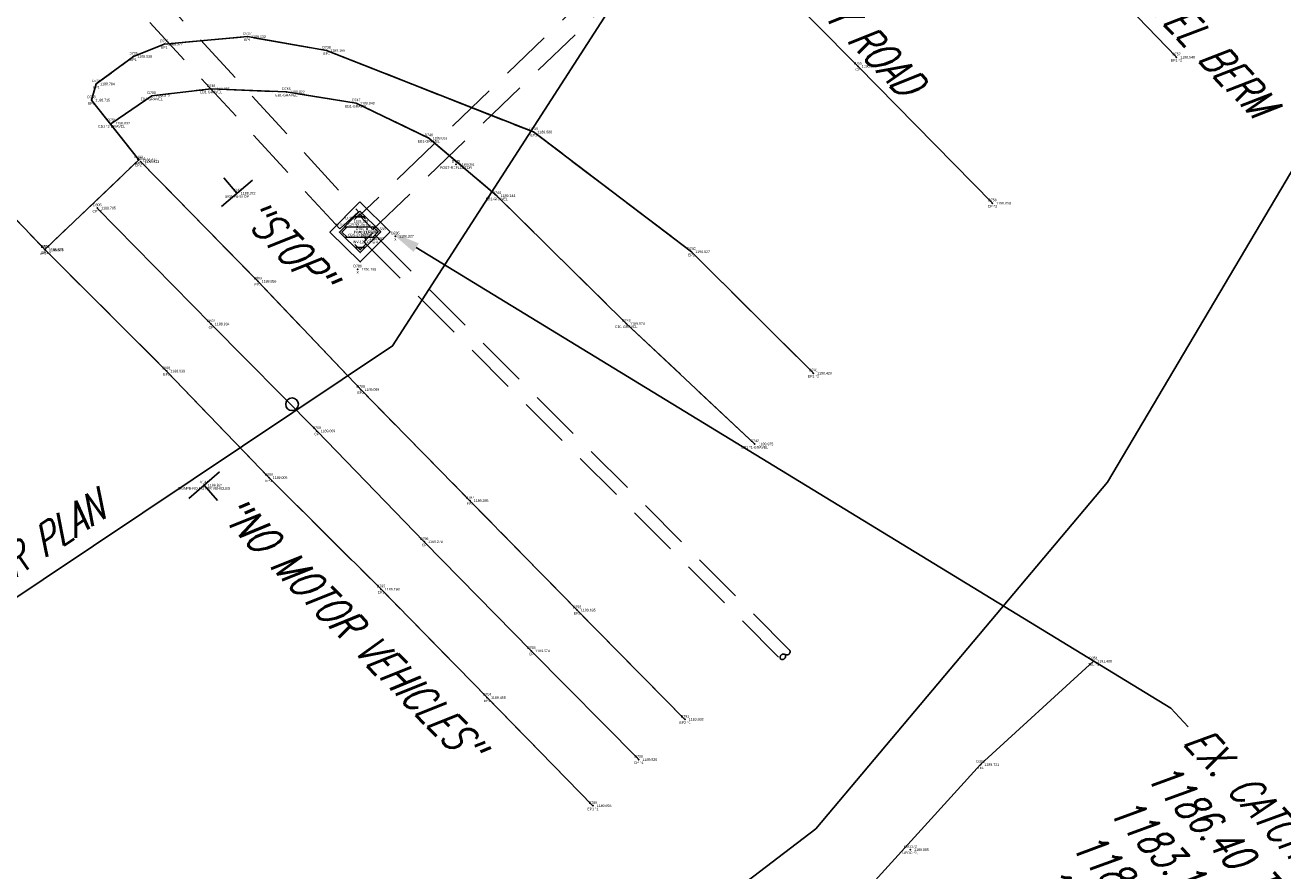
# Model space of a CAD drawing. Extents: x 0 to 213038, y 0 to 462006.
# Tile 57 of 107: x 167844 to 167943, y 435538 to 435604. Entities that reach past the tile are written whole.
import ezdxf
from ezdxf import colors
from ezdxf.entities.mleader import LeaderData, LeaderLine
from ezdxf.enums import TextEntityAlignment as Align
from ezdxf.math import Vec2, Vec3

# ---------------------------------------------------------------- set-up
doc = ezdxf.new("R2010")
doc.units = 0
doc.header["$LTSCALE"] = 20
doc.header["$MEASUREMENT"] = 0
for name, pattern in [('DR_X_STM (no text)', [0.3, 0.2, -0.1]), ('PV_X_EP', [0.27, 0.22, -0.05]), ('PV_X_Shoulder', [0.4, 0.3, -0.1])]:
    doc.linetypes.add(name, pattern=pattern)
doc.layers.get('0').update_dxf_attribs({"linetype": 'CONTINUOUS'})
for name, color, linetype in [('DT_X_BREAK_LINE', 4, 'CONTINUOUS'), ('DV_X_TEXT', 2, 'CONTINUOUS'), ('L125', 124, 'CONTINUOUS'), ('L134', 124, 'DR_X_STM (no text)'), ('L136', 2, 'CONTINUOUS'), ('PNTDESC', 3, 'CONTINUOUS'), ('PNTELEV', 5, 'CONTINUOUS'), ('PNTNO', 7, 'CONTINUOUS'), ('PNTS', 3, 'CONTINUOUS'), ('PNTS_DTU-4-30-2025', 1, 'CONTINUOUS'), ('PV_X_EOP', 240, 'PV_X_EP'), ('PV_X_SHOULDER', 33, 'PV_X_Shoulder'), ('PV_X_TEXT', 2, 'CONTINUOUS'), ('RD_X_BLOCKS', 1, 'CONTINUOUS'), ('SN_X_BLOCKS', 94, 'CONTINUOUS'), ('SN_X_TEXT', 2, 'CONTINUOUS'), ('SV_X_CENTER_PAVT', 2, 'CONTINUOUS'), ('UT_X_PLANS', 32, 'CONTINUOUS'), ('UT_X_TELE', 32, 'UT_X_TELEPHONE'), ('UT_X_WATER', 150, 'UT_X_WATER')]:
    doc.layers.add(name, color=color, linetype=linetype)
doc.styles.add('LINETYPE', font='romans.shx', dxfattribs={"width": 0.9})
doc.styles.add('PTXT', font='TXT')
doc.styles.add('romans', font='romans.shx', dxfattribs={"width": 0.75, "oblique": 22.5})
doc.linetypes.add('UT_X_FOC', pattern='A,0.4,-0.13,0.4,-0.13,0.4,-0.13,0.4,-0.13,0.4,-0.13,0.4,["FOC",LINETYPE,S=0.1,R=0,X=0.06,Y=-0.05],-0.4', length=3.45)
doc.linetypes.add('UT_X_TELEPHONE', pattern='A,0.3,-0.13,0.3,-0.13,0.3,-0.13,0.3,-0.13,0.3,["T",LINETYPE,S=0.1,R=0,X=0.062,Y=-0.05],-0.2', length=2.22)
doc.linetypes.add('UT_X_WATER', pattern='A,0.25,-0.15,0.25,-0.15,0.25,-0.15,0.25,-0.15,0.25,["W",LINETYPE,S=0.08,R=0,X=0.043,Y=-0.05],-0.2', length=2.05)

# ---------------------------------------------------------------- blocks, each defined once
blk = doc.blocks.new('SRVPNO1')
at = {"layer": 'PNTDESC', "style": 'PTXT'}
blk.add_attdef('DESC2', text='', height=1, dxfattribs=at).set_placement((0, -1.75), align=Align.CENTER)
at = {"layer": 'PNTELEV', "style": 'PTXT'}
blk.add_attdef('ELEV2', (1.5, -0.5), '', height=1, dxfattribs=at)
at = {"layer": 'PNTNO', "style": 'PTXT'}
blk.add_attdef('PT#', text='', height=1, dxfattribs=at).set_placement((0, 0.75), align=Align.CENTER)
blk = doc.blocks.new('CBS22B-X')
at = {"color": 8}
for p, q in [((-1.146, -0.613), (0.613, 1.146)), ((-1.146, 0.518), (-0.518, 1.146)), ((-0.547, -1.146), (1.146, 0.547)), ((0.584, -1.146), (1.146, -0.584))]:
    blk.add_line(p, q, dxfattribs=at)
at = {"color": 124}
blk.add_lwpolyline([(-1.667, 1.667), (1.667, 1.667), (1.667, -1.667), (-1.667, -1.667), (-1.667, 1.667)], close=True, dxfattribs=at)
at = {"color": 124, "flags": 128}
blk.add_lwpolyline([(-1.146, 1.146), (1.146, 1.146), (1.146, -1.146), (-1.146, -1.146), (-1.146, 1.146)], close=True, dxfattribs=at)
at = {"color": 8}
for points in [[(-0.4, 1), (-1, 1), (-1, 0.4)], [(1, 0.4), (1, 1), (0.4, 1)], [(-1, -0.4), (-1, -1), (-0.4, -1)], [(0.4, -1), (1, -1), (1, -0.4)]]:
    blk.add_lwpolyline(points, dxfattribs=at)
blk = doc.blocks.new('SGN1P')
for p, q in [((0, 0.08), (0, -0.08)), ((0, 0), (-0.08, 0))]:
    blk.add_line(p, q)

msp = doc.modelspace()

# ---------------------------------------------------------------- linework, layer by layer
at = {"layer": 'DT_X_BREAK_LINE'}
for points in [[(167775.592, 435535.426, 1187.091), (167786.717, 435544.815, 1187.439), (167798.003, 435554.422, 1187.659), (167809.109, 435564.001, 1187.928), (167819.499, 435573.182, 1188.239), (167830.606, 435583.15, 1188.407), (167838.883, 435590.525, 1188.577), (167840.658, 435591.904, 1188.622), (167845.696, 435586.653, 1188.68), (167853.061, 435593.674, 1188.614), (167849.359, 435598.371, 1188.715), (167849.736, 435599.636, 1188.784), (167852.644, 435601.795, 1188.938), (167855.058, 435602.763, 1188.977), (167861.574, 435603.347, 1189.032), (167867.784, 435602.262, 1189.166), (167884.013, 435595.871, 1189.58), (167896.379, 435586.478, 1190.027), (167905.936, 435576.951, 1190.42)], [(167775.592, 435535.426, 1187.091), (167786.717, 435544.815, 1187.439), (167798.003, 435554.422, 1187.659), (167809.109, 435564.001, 1187.928), (167819.499, 435573.182, 1188.239), (167830.606, 435583.15, 1188.407), (167838.883, 435590.525, 1188.577), (167840.658, 435591.904, 1188.622), (167845.696, 435586.653, 1188.68), (167853.061, 435593.674, 1188.614), (167849.359, 435598.371, 1188.715), (167849.736, 435599.636, 1188.784), (167852.644, 435601.795, 1188.938), (167855.058, 435602.763, 1188.977), (167861.574, 435603.347, 1189.032), (167867.784, 435602.262, 1189.166), (167884.013, 435595.871, 1189.58), (167896.379, 435586.478, 1190.027), (167905.936, 435576.951, 1190.42)], [(167901.346, 435571.398, 1189.975), (167891.276, 435580.851, 1189.674), (167881.121, 435590.872, 1189.144), (167875.792, 435595.388, 1189.023), (167870.103, 435598.126, 1188.943), (167864.626, 435599.011, 1188.822), (167858.734, 435599.253, 1188.896), (167854.075, 435598.703, 1188.812), (167850.94, 435596.561, 1188.632)], [(167901.346, 435571.398, 1189.975), (167891.276, 435580.851, 1189.674), (167881.121, 435590.872, 1189.144), (167875.792, 435595.388, 1189.023), (167870.103, 435598.126, 1188.943), (167864.626, 435599.011, 1188.822), (167858.734, 435599.253, 1188.896), (167854.075, 435598.703, 1188.812), (167850.94, 435596.561, 1188.632)], [(167895.871, 435549.803, 1189.893), (167887.417, 435558.377, 1189.635), (167879.015, 435566.957, 1189.285), (167870.461, 435575.671, 1189.089), (167862.396, 435584.159, 1188.859), (167853.22, 435593.534, 1188.613)], [(167895.871, 435549.803, 1189.893), (167887.417, 435558.377, 1189.635), (167879.015, 435566.957, 1189.285), (167870.461, 435575.671, 1189.089), (167862.396, 435584.159, 1188.859), (167853.22, 435593.534, 1188.613)], [(167888.656, 435543.03, 1189.693), (167880.368, 435551.512, 1189.458), (167872.049, 435560.015, 1189.198), (167863.259, 435568.765, 1189.005), (167855.239, 435577.12, 1188.939), (167845.727, 435586.621, 1188.676)], [(167888.656, 435543.03, 1189.693), (167880.368, 435551.512, 1189.458), (167872.049, 435560.015, 1189.198), (167863.259, 435568.765, 1189.005), (167855.239, 435577.12, 1188.939), (167845.727, 435586.621, 1188.676)]]:
    msp.add_polyline3d(points, dxfattribs=at)
at = {"layer": 'L134'}
msp.add_lwpolyline([(167813.237, 435651.686), (167870.283, 435589.619), (167868.81, 435588.266), (167811.765, 435650.333)], dxfattribs=at)
msp.add_lwpolyline([(167871.416, 435588.23), (167920.441, 435635.491), (167919.4, 435636.571), (167870.375, 435589.31), (167871.416, 435588.23)], close=True, dxfattribs=at)
msp.add_lwpolyline([(167903.722, 435554.892, 0.767226), (167904.076, 435555.245), (167871.42, 435587.951), (167870.713, 435587.245), (167903.369, 435554.538, 0.767226), (167903.722, 435554.892)], format="xyb", close=True, dxfattribs=at)
msp.add_arc((167903.593, 435554.668), 0.259, 59.96278, 209.94818, dxfattribs=at)
at = {"layer": 'PNTS'}
msp.add_point((167913.533, 435539.589, 1189.085), dxfattribs=at)
at = {"layer": 'PNTS_DTU-4-30-2025'}
for p in [(167861.574, 435603.347, 1189.032), (167855.058, 435602.763, 1188.977), (167867.784, 435602.262, 1189.166), (167852.644, 435601.795, 1188.938), (167909.421, 435601.02, 1190.53), (167934.392, 435601.733, 1190.548), (167849.736, 435599.636, 1188.784), (167858.734, 435599.253, 1188.896), (167864.626, 435599.011, 1188.822), (167849.359, 435598.371, 1188.715), (167854.075, 435598.703, 1188.812), (167870.103, 435598.126, 1188.943), (167850.94, 435596.561, 1188.632), (167875.792, 435595.388, 1189.023), (167884.013, 435595.871, 1189.58), (167853.061, 435593.674, 1188.614), (167853.22, 435593.534, 1188.613), (167877.923, 435593.321, 1189.091), (167860.761, 435591.065, 1188.372), (167881.121, 435590.872, 1189.144), (167919.967, 435590.286, 1190.859), (167849.811, 435589.903, 1188.705), (167869.598, 435588.866, 1183.128), (167870.405, 435588.034, 1186.398), (167870.952, 435588.272, 1183.588), (167870.812, 435587.501, 1184.093), (167873.171, 435587.693, 1186.227), (167845.696, 435586.653, 1188.68), (167845.727, 435586.621, 1188.676), (167896.379, 435586.478, 1190.027), (167870.22, 435585.109, 1186.155), (167862.396, 435584.159, 1188.859), (167858.729, 435580.809, 1188.934), (167891.276, 435580.851, 1189.674), (167855.239, 435577.12, 1188.939), (167905.936, 435576.951, 1190.42), (167870.461, 435575.671, 1189.089), (167867.013, 435572.428, 1189.069), (167901.346, 435571.398, 1189.975), (167863.259, 435568.765, 1189.005), (167858.179, 435568.177, 1188.824), (167879.015, 435566.957, 1189.285), (167875.434, 435563.732, 1189.279), (167872.049, 435560.015, 1189.198), (167887.417, 435558.377, 1189.635), (167883.828, 435555.181, 1189.574), (167927.891, 435554.365, 1191.408), (167880.368, 435551.512, 1189.458), (167895.871, 435549.803, 1189.893), (167892.248, 435546.653, 1189.82), (167919.046, 435546.258, 1189.721), (167888.656, 435543.03, 1189.693)]:
    msp.add_point(p, dxfattribs=at)
at = {"layer": 'PV_X_EOP', "flags": 128}
for points in [[(167934.392, 435601.733), (167923.073, 435613.55), (167914.767, 435622.115), (167913.313, 435627.559), (167911.653, 435630.277), (167908.239, 435636.55), (167905.879, 435645.206), (167906.619, 435655.031), (167909.512, 435661.942), (167911.459, 435665.004)], [(167775.592, 435535.426), (167786.717, 435544.815), (167798.003, 435554.422), (167809.109, 435564.001), (167819.499, 435573.182), (167830.606, 435583.15), (167838.883, 435590.525), (167840.658, 435591.904), (167845.696, 435586.653), (167853.061, 435593.674), (167849.359, 435598.371), (167849.736, 435599.636), (167852.644, 435601.795), (167855.058, 435602.763), (167861.574, 435603.347), (167867.784, 435602.262), (167884.013, 435595.871), (167896.379, 435586.478), (167905.936, 435576.951)], [(167775.592, 435535.426), (167786.717, 435544.815), (167798.003, 435554.422), (167809.109, 435564.001), (167819.499, 435573.182), (167830.606, 435583.15), (167838.883, 435590.525), (167840.658, 435591.904), (167845.696, 435586.653), (167853.061, 435593.674), (167849.359, 435598.371), (167849.736, 435599.636), (167852.644, 435601.795), (167855.058, 435602.763), (167861.574, 435603.347), (167867.784, 435602.262), (167884.013, 435595.871), (167896.379, 435586.478), (167905.936, 435576.951)], [(167895.871, 435549.803), (167887.417, 435558.377), (167879.015, 435566.957), (167870.461, 435575.671), (167862.396, 435584.159), (167853.22, 435593.534)], [(167895.871, 435549.803), (167887.417, 435558.377), (167879.015, 435566.957), (167870.461, 435575.671), (167862.396, 435584.159), (167853.22, 435593.534)], [(167888.656, 435543.03), (167880.368, 435551.512), (167872.049, 435560.015), (167863.259, 435568.765), (167855.239, 435577.12), (167845.727, 435586.621)], [(167888.656, 435543.03), (167880.368, 435551.512), (167872.049, 435560.015), (167863.259, 435568.765), (167855.239, 435577.12), (167845.727, 435586.621)]]:
    msp.add_lwpolyline(points, dxfattribs=at)
at = {"layer": 'PV_X_SHOULDER', "flags": 128}
msp.add_lwpolyline([(167901.346, 435571.398), (167891.276, 435580.851), (167881.121, 435590.872), (167875.792, 435595.388), (167870.103, 435598.126), (167864.626, 435599.011), (167858.734, 435599.253), (167854.075, 435598.703), (167850.94, 435596.561)], dxfattribs=at)
msp.add_lwpolyline([(167901.346, 435571.398), (167891.276, 435580.851), (167881.121, 435590.872), (167875.792, 435595.388), (167870.103, 435598.126), (167864.626, 435599.011), (167858.734, 435599.253), (167854.075, 435598.703), (167850.94, 435596.561)], dxfattribs=at)
at = {"layer": 'RD_X_BLOCKS'}
msp.add_circle((167865.079, 435574.522), 0.5, dxfattribs=at)
at = {"layer": 'SV_X_CENTER_PAVT'}
for points in [[(167877.943, 435632.969, 1190.155), (167888.612, 435622.431, 1190.166), (167899.187, 435611.381, 1190.299), (167909.421, 435601.02, 1190.53), (167919.967, 435590.286, 1190.859)], [(167877.943, 435632.969, 1190.155), (167888.612, 435622.431, 1190.166), (167899.187, 435611.381, 1190.299), (167909.421, 435601.02, 1190.53), (167919.967, 435590.286, 1190.859)], [(167892.248, 435546.653, 1189.82), (167883.828, 435555.181, 1189.574), (167875.434, 435563.732, 1189.279), (167867.013, 435572.428, 1189.069), (167858.729, 435580.809, 1188.934), (167849.811, 435589.903, 1188.705)], [(167892.248, 435546.653, 1189.82), (167883.828, 435555.181, 1189.574), (167875.434, 435563.732, 1189.279), (167867.013, 435572.428, 1189.069), (167858.729, 435580.809, 1188.934), (167849.811, 435589.903, 1188.705)]]:
    msp.add_polyline3d(points, dxfattribs=at)
at = {"layer": 'UT_X_PLANS', "color": 150, "linetype": 'UT_X_WATER', "flags": 128}
msp.add_lwpolyline([(167906.138, 435541.212), (167928.98, 435568.413), (167945.342, 435596.04), (167979.898, 435669.792), (168009.171, 435735.905), (168014.148, 435747.811), (168034.576, 435832.168), (168037.119, 435834.915), (168059.839, 435926.775), (168080.121, 435920.771)], dxfattribs=at)
at = {"layer": 'UT_X_PLANS', "color": 33, "linetype": 'UT_X_FOC', "flags": 128}
msp.add_lwpolyline([(167753.818, 435512.718), (167800.054, 435530.572), (167822.116, 435545.1), (167872.95, 435579.094), (167891.61, 435608.074), (167901.38, 435632.832), (167929.951, 435701.492), (167985.951, 435677.105), (168034.971, 435665.545), (168077.411, 435651.285)], dxfattribs=at)
at = {"layer": 'UT_X_TELE', "linetype": 'UT_X_FOC', "flags": 128}
msp.add_lwpolyline([(167874.272, 435510.098), (167892.853, 435521.798), (167895.859, 435523.034), (167909.984, 435536.313), (167919.046, 435546.258), (167927.891, 435554.365)], dxfattribs=at)
at = {"layer": 'UT_X_WATER', "flags": 128}
msp.add_lwpolyline([(167797.296, 435484.507), (167824.647, 435494.729), (167845.461, 435503.444), (167866.55, 435513.702), (167887.92, 435527.328), (167906.138, 435541.212)], dxfattribs=at)

# ---------------------------------------------------------------- block references
at = {"layer": 'L125', "rotation": 315.4611306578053}
msp.add_blockref('CBS22B-X', (167870.405, 435588.034, 1186.398), dxfattribs=at)
at = {"layer": 'PNTS', "xscale": 0.2, "yscale": 0.2, "zscale": 0.2}
msp.add_blockref('SRVPNO1', (167913.533, 435539.589, 1189.085), dxfattribs=at).add_auto_attribs({'PT#': 'KM1172', 'ELEV2': '1189.085', 'DESC2': 'UFOC ^ 2,'})
at = {"layer": 'PNTS_DTU-4-30-2025', "xscale": 0.2, "yscale": 0.2, "zscale": 0.2}
for p, values in [((167855.058, 435602.763, 1188.977), {'PT#': 'D736', 'ELEV2': '1188.977', 'DESC2': 'EP1'}), ((167861.574, 435603.347, 1189.032), {'PT#': 'D737', 'ELEV2': '1189.032', 'DESC2': 'EP1'}), ((167852.644, 435601.795, 1188.938), {'PT#': 'D735', 'ELEV2': '1188.938', 'DESC2': 'EP1'}), ((167867.784, 435602.262, 1189.166), {'PT#': 'D738', 'ELEV2': '1189.166', 'DESC2': 'EP1'}), ((167934.392, 435601.733, 1190.548), {'PT#': 'D757', 'ELEV2': '1190.548', 'DESC2': 'EP1 ^ 2'}), ((167909.421, 435601.02, 1190.53), {'PT#': 'D755', 'ELEV2': '1190.530', 'DESC2': 'CP'}), ((167849.736, 435599.636, 1188.784), {'PT#': 'D734', 'ELEV2': '1188.784', 'DESC2': 'EP1'}), ((167854.075, 435598.703, 1188.812), {'PT#': 'D750', 'ELEV2': '1188.812', 'DESC2': 'EB1-GRAVEL'}), ((167858.734, 435599.253, 1188.896), {'PT#': 'D749', 'ELEV2': '1188.896', 'DESC2': 'EB1-GRAVEL'}), ((167864.626, 435599.011, 1188.822), {'PT#': 'D748', 'ELEV2': '1188.822', 'DESC2': 'EB1-GRAVEL'}), ((167849.359, 435598.371, 1188.715), {'PT#': 'D733', 'ELEV2': '1188.715', 'DESC2': 'EP1'}), ((167870.103, 435598.126, 1188.943), {'PT#': 'D747', 'ELEV2': '1188.943', 'DESC2': 'EB1-GRAVEL'}), ((167850.94, 435596.561, 1188.632), {'PT#': 'D751', 'ELEV2': '1188.632', 'DESC2': 'EB1 ^ 2-GRAVEL'}), ((167884.013, 435595.871, 1189.58), {'PT#': 'D739', 'ELEV2': '1189.580', 'DESC2': 'EP1'}), ((167875.792, 435595.388, 1189.023), {'PT#': 'D746', 'ELEV2': '1189.023', 'DESC2': 'EB1-GRAVEL'}), ((167853.061, 435593.674, 1188.614), {'PT#': 'D732', 'ELEV2': '1188.614', 'DESC2': 'EP1'}), ((167853.22, 435593.534, 1188.613), {'PT#': 'D804', 'ELEV2': '1188.613', 'DESC2': 'EP2 ^ 2'}), ((167877.923, 435593.321, 1189.091), {'PT#': 'D745', 'ELEV2': '1189.091', 'DESC2': 'POST-REFLECTOR'}), ((167860.761, 435591.065, 1188.372), {'PT#': 'V143', 'ELEV2': '1188.372', 'DESC2': 'SIGNPB-STOP'}), ((167881.121, 435590.872, 1189.144), {'PT#': 'D744', 'ELEV2': '1189.144', 'DESC2': 'EB1-GRAVEL'}), ((167849.811, 435589.903, 1188.705), {'PT#': 'D805', 'ELEV2': '1188.705', 'DESC2': 'CP ^ 2'}), ((167919.967, 435590.286, 1190.859), {'PT#': 'D756', 'ELEV2': '1190.859', 'DESC2': 'CP ^ 2'}), ((167869.598, 435588.866, 1183.128), {'PT#': 'D783', 'ELEV2': '1183.128', 'DESC2': 'INV-24"CPP@10'}), ((167870.405, 435588.034, 1186.398), {'PT#': 'D784', 'ELEV2': '1186.398', 'DESC2': 'CBS-3X3@T/G'}), ((167870.952, 435588.272, 1183.588), {'PT#': 'D781', 'ELEV2': '1183.588', 'DESC2': 'INV-18"CPP@12'}), ((167873.171, 435587.693, 1186.227), {'PT#': 'D785', 'ELEV2': '1186.227', 'DESC2': 'X'}), ((167870.812, 435587.501, 1184.093), {'PT#': 'D782', 'ELEV2': '1184.093', 'DESC2': 'INV-12"CPP@4'}), ((167845.727, 435586.621, 1188.676), {'PT#': 'D806', 'ELEV2': '1188.676', 'DESC2': 'EP1 ^ 2'}), ((167845.696, 435586.653, 1188.68), {'PT#': 'D731', 'ELEV2': '1188.680', 'DESC2': 'EP1'}), ((167896.379, 435586.478, 1190.027), {'PT#': 'D740', 'ELEV2': '1190.027', 'DESC2': 'EP1'}), ((167870.22, 435585.109, 1186.155), {'PT#': 'D786', 'ELEV2': '1186.155', 'DESC2': 'X'}), ((167862.396, 435584.159, 1188.859), {'PT#': 'D803', 'ELEV2': '1188.859', 'DESC2': 'EP2'}), ((167858.729, 435580.809, 1188.934), {'PT#': 'D802', 'ELEV2': '1188.934', 'DESC2': 'CP'}), ((167891.276, 435580.851, 1189.674), {'PT#': 'D743', 'ELEV2': '1189.674', 'DESC2': 'EB1-GRAVEL'}), ((167855.239, 435577.12, 1188.939), {'PT#': 'D801', 'ELEV2': '1188.939', 'DESC2': 'EP1'}), ((167905.936, 435576.951, 1190.42), {'PT#': 'D741', 'ELEV2': '1190.420', 'DESC2': 'EP1 ^ 2'}), ((167870.461, 435575.671, 1189.089), {'PT#': 'D798', 'ELEV2': '1189.089', 'DESC2': 'EP2'}), ((167867.013, 435572.428, 1189.069), {'PT#': 'D799', 'ELEV2': '1189.069', 'DESC2': 'CP'}), ((167901.346, 435571.398, 1189.975), {'PT#': 'D742', 'ELEV2': '1189.975', 'DESC2': 'EB1 ^ 1-GRAVEL'}), ((167858.179, 435568.177, 1188.824), {'PT#': 'V144', 'ELEV2': '1188.824', 'DESC2': 'SIGNPB-NO MOTOR VEHICLES'}), ((167863.259, 435568.765, 1189.005), {'PT#': 'D800', 'ELEV2': '1189.005', 'DESC2': 'EP1'}), ((167879.015, 435566.957, 1189.285), {'PT#': 'D797', 'ELEV2': '1189.285', 'DESC2': 'EP2'}), ((167875.434, 435563.732, 1189.279), {'PT#': 'D796', 'ELEV2': '1189.279', 'DESC2': 'CP'}), ((167872.049, 435560.015, 1189.198), {'PT#': 'D795', 'ELEV2': '1189.198', 'DESC2': 'EP1'}), ((167887.417, 435558.377, 1189.635), {'PT#': 'D792', 'ELEV2': '1189.635', 'DESC2': 'EP2'}), ((167883.828, 435555.181, 1189.574), {'PT#': 'D793', 'ELEV2': '1189.574', 'DESC2': 'CP'}), ((167927.891, 435554.365, 1191.408), {'PT#': 'D351', 'ELEV2': '1191.408', 'DESC2': 'TEL ^ 1'}), ((167880.368, 435551.512, 1189.458), {'PT#': 'D794', 'ELEV2': '1189.458', 'DESC2': 'EP1'}), ((167895.871, 435549.803, 1189.893), {'PT#': 'D791', 'ELEV2': '1189.893', 'DESC2': 'EP2 ^ 1'}), ((167892.248, 435546.653, 1189.82), {'PT#': 'D790', 'ELEV2': '1189.820', 'DESC2': 'CP ^ 1'}), ((167919.046, 435546.258, 1189.721), {'PT#': 'D352', 'ELEV2': '1189.721', 'DESC2': 'TEL'}), ((167888.656, 435543.03, 1189.693), {'PT#': 'D789', 'ELEV2': '1189.693', 'DESC2': 'EP1 ^ 1'})]:
    msp.add_blockref('SRVPNO1', p, dxfattribs=at).add_auto_attribs(values)
at = {"layer": 'SN_X_BLOCKS', "xscale": 20, "yscale": 20, "zscale": 20}
for p, rotation in [((167860.761, 435591.065, 1188.372), 310.5279732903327), ((167858.179, 435568.177, 1188.824), 131.2288126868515)]:
    msp.add_blockref('SGN1P', p, dxfattribs=dict(at, rotation=rotation))

# ---------------------------------------------------------------- texts
at = {"layer": 'DV_X_TEXT', "style": 'romans', "oblique": 22.5, "width": 0.75}
msp.add_text('W. HANLEY ROAD', height=2.4, rotation=314.09583, dxfattribs=at).set_placement((167898.708, 435613.121, 1190.179))
at = {"layer": 'SN_X_TEXT', "char_height": 2.4, "attachment_point": 1, "style": 'romans'}
for s, width, insert, rotation in [('"STOP"', 10.15035, (167862.532, 435590.959), 314.3854), ('"NO MOTOR VEHICLES"', 32.10299, (167860.818, 435567.681), 314.62126)]:
    msp.add_mtext_dynamic_manual_height_columns(s, width=width, gutter_width=12, heights=[0], dxfattribs=dict(at, insert=insert, rotation=rotation))
at = {"layer": 'UT_X_PLANS', "color": 33, "linetype": 'UT_X_FOC', "style": 'romans', "oblique": 22.5, "width": 0.75}
msp.add_text('ALLTEL FOC PER PLAN', height=2.4, rotation=33.7714, dxfattribs=at).set_placement((167828.051, 435550.623))

# ---------------------------------------------------------------- leaders
at = {"layer": 'L136'}
ml = msp.add_multileader_mtext('Standard', dxfattribs=at)
ml.set_content('EX. CATCH BASIN\\P1187.93 TOP GRATE\\P1185.19 INV. 18" CPP @ 7\\P1185.59 INV. 12" CPP @ 1\\P1185.61 INV. 12" CPP @ 11\\P1185.20 INV. 18" CPP @ 3', color=256, style='romans')
ml.set_leader_properties(color=1, linetype='CONTINUOUS', lineweight=-1)
ml.build(insert=Vec2(0, 0))
ml.multileader.update_dxf_attribs({"text_right_attachment_type": 3, "dogleg_length": 0.1, "arrow_head_size": 2.4, "scale": 20})
ctx = ml.context
ctx.base_point, ctx.scale, ctx.char_height, ctx.arrow_head_size, ctx.landing_gap_size, ctx.plane_origin, ctx.plane_x_axis, ctx.plane_y_axis = Vec3(167967.656, 435606.038, 1187.933), 20, 2.4, 2.4, 0.6, Vec3(167928.623, 435647.405, 1187.933), Vec3(0.682879, -0.730532), Vec3(0.730532, 0.682879)
ctx.right_attachment = 3
notes = []
notes.append((ctx, [(0, (1, 1, 0), (167966.29, 435607.499, 1187.933), (0.682879, -0.730532), 2, [(0, [(167922.785, 435636.244, 1187.933)], 0, [])])]))
ctx.mtext.insert, ctx.mtext.text_direction, ctx.mtext.rotation, ctx.mtext.width, ctx.mtext.flow_direction = Vec3(167968.943, 435606.419, 1187.933), Vec3(0.682879, -0.730532), 5.464085, 54.28991, 5
ml = msp.add_multileader_mtext('Standard', dxfattribs=at)
ml.set_content('EX. CATCH BASIN\\P1186.40 TOP GRATE\\P1183.13 INV. 24" CPP @ 10\\P1183.59 INV. 18" CPP @ 1\\P1184.09 INV. 12" CPP @ 3', color=256, style='romans')
ml.set_leader_properties(color=1, linetype='CONTINUOUS', lineweight=-1)
ml.build(insert=Vec2(0, 0))
ml.multileader.update_dxf_attribs({"text_right_attachment_type": 3, "dogleg_length": 0.1, "arrow_head_size": 2.4, "scale": 20})
ctx = ml.context
ctx.base_point, ctx.scale, ctx.char_height, ctx.arrow_head_size, ctx.landing_gap_size, ctx.plane_origin, ctx.plane_x_axis, ctx.plane_y_axis = Vec3(167935.306, 435549.214, 1186.398), 20, 2.4, 2.4, 0.6, Vec3(167860.302, 435565.041, 1186.398), Vec3(0.678706, -0.73441), Vec3(0.73441, 0.678706)
ctx.right_attachment = 3
notes.append((ctx, [(0, (1, 1, 0), (167933.948, 435550.683, 1186.398), (0.678706, -0.73441), 2, [(0, [(167872.762, 435588.053, 1186.398)], 0, [])])]))
ctx.mtext.insert, ctx.mtext.text_direction, ctx.mtext.rotation, ctx.mtext.flow_direction = Vec3(167936.594, 435549.587, 1186.398), Vec3(0.678706, -0.73441), 5.458388, 5
at = {"layer": 'PV_X_TEXT'}
ml = msp.add_multileader_mtext('Standard', dxfattribs=at)
ml.set_content('GRAVEL BERM ', color=256, style='romans')
ml.set_leader_properties(color=1, linetype='CONTINUOUS', lineweight=-1)
ml.build(insert=Vec2(0, 0))
ml.multileader.update_dxf_attribs({"text_right_attachment_type": 3, "dogleg_length": 0.1, "arrow_head_size": 2.4, "scale": 20})
ctx = ml.context
ctx.base_point, ctx.scale, ctx.char_height, ctx.arrow_head_size, ctx.landing_gap_size, ctx.plane_origin, ctx.plane_x_axis, ctx.plane_y_axis = Vec3(167927.922, 435611.81), 20, 2.4, 2.4, 0.6, Vec3(167934.786, 435620.09), Vec3(0.688535, -0.725203), Vec3(0.725203, 0.688535)
ctx.right_attachment, ctx.text_align_type = 3, 2
notes.append((ctx, [(0, (0, 0, 0), (0, 0), (1, 0), 1, [])]))
ctx.mtext.insert, ctx.mtext.text_direction, ctx.mtext.rotation, ctx.mtext.alignment, ctx.mtext.flow_direction = Vec3(167942.245, 435598.468), Vec3(0.688535, -0.725203), 5.471856, 3, 5
for ctx, leaders in notes:
    for number, flags, end, landing, length, lines in leaders:
        leader = LeaderData()
        leader.index, (leader.has_last_leader_line, leader.has_dogleg_vector, leader.attachment_direction) = number, flags
        leader.last_leader_point, leader.dogleg_vector, leader.dogleg_length = Vec3(end), Vec3(landing), length
        for number, points, colour, breaks in lines:
            line = LeaderLine()
            line.index, line.vertices, line.color, line.breaks = number, Vec3.list(points), colors.encode_raw_color(colour), breaks
            leader.lines.append(line)
        ctx.leaders.append(leader)

doc.saveas('drawing.dxf')
